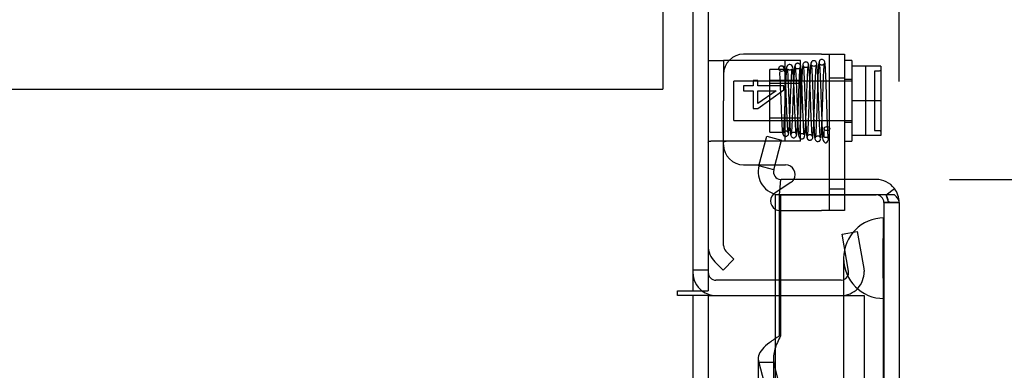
# Model space of a CAD drawing. Header units: inches. Extents: x 1 to 299, y -2 to 199.
# Tile 31 of 68: x 31.92 to 38.04, y 130.3 to 132.47. Entities that reach past the tile are written whole.
import ezdxf
from ezdxf.enums import TextEntityAlignment as Align
from ezdxf.lldxf.tags import DXFTag

# ---------------------------------------------------------------- set-up
doc = ezdxf.new("R2010")
doc.units = ezdxf.units.IN
doc.header["$MEASUREMENT"] = 0
for name, color, linetype in [('COM42667', 7, 'Continuous'), ('COM42780', 7, 'Continuous'), ('COM50677-1', 7, 'Continuous'), ('COM53933-2', 7, 'Continuous'), ('COM53955-2', 7, 'Continuous'), ('COM70220', 7, 'Continuous'), ('COM71178-1', 7, 'Continuous'), ('Default', 7, 'Continuous'), ('SCC19011', 7, 'Continuous'), ('SPR20265', 7, 'Continuous'), ('WAF25035', 7, 'Continuous')]:
    doc.layers.add(name, color=color, linetype=linetype)
doc.styles.add('SEACAD_Times_New_Roman', font='times.ttf')
tags = doc.linetypes.add('HIDDEN2', pattern=[0.1875, 0.125, -0.0625]).pattern_tags.tags
tags[6:7] = [DXFTag(74, 4), DXFTag(75, 0), DXFTag(340, '0'), DXFTag(46, 0.0), DXFTag(50, 0.0), DXFTag(44, 0.0), DXFTag(45, 0.0)]
tags[4:5] = [DXFTag(74, 4), DXFTag(75, 0), DXFTag(340, '0'), DXFTag(46, 0.0), DXFTag(50, 0.0), DXFTag(44, 0.0), DXFTag(45, 0.0)]
doc.dimstyles.new('HAMMOND_(STH_-_300x200)', dxfattribs={"dimtxt": 1.5, "dimasz": 1.875, "dimexe": 0.75, "dimexo": 0.75, "dimgap": 0.375, "dimtad": 0, "dimtih": 1, "dimtoh": 1, "dimzin": 0, "dimdsep": 46, "dimtxsty": 'SEACAD_Times_New_Roman', "dimblk1": '_SE_FILLED', "dimblk2": '_SE_FILLED', "dimsah": 1, "dimcen": 0.75, "dimadec": 0, "dimazin": 0, "dimtfac": 0.8, "dimtofl": 0, "dimtmove": 0, "dimatfit": 3, "dimfxl": 1, "dimtolj": 1, "dimtzin": 0, "dimarcsym": 0})

# ---------------------------------------------------------------- blocks, each defined once
blk = doc.blocks.new('SE3')
at = {"layer": 'COM42667', "color": 7, "linetype": 'Continuous'}
for p, q in [((36.9, 132.2572), (36.4175, 132.2572)), ((36.9, 132.2572), (37.043, 132.2572)), ((37.043, 132.2572), (37.043, 131.4802)), ((36.4175, 131.571), (36.5139, 131.571)), ((36.6122, 131.571), (36.677, 131.571)), ((37.043, 131.3852), (37.043, 131.3851))]:
    blk.add_line(p, q, dxfattribs=at)
at = {"layer": 'COM42667', "color": 7, "linetype": 'HIDDEN2'}
for p, q in [((36.948, 132.2572), (36.948, 131.2872)), ((36.5057, 132.0939), (36.4774, 132.0939)), ((36.4774, 132.0939), (36.4774, 132.0603)), ((36.5057, 132.0603), (36.5057, 132.0939)), ((37.043, 132.1087), (36.948, 132.1087)), ((36.4175, 132.0603), (36.4175, 132.0297)), ((36.4774, 132.0603), (36.4175, 132.0603)), ((36.4175, 132.0297), (36.4774, 132.0297)), ((36.4774, 132.0297), (36.4774, 131.9204)), ((36.6675, 132.0603), (36.5057, 132.0603)), ((36.5057, 131.9204), (36.6675, 132.0355)), ((36.6183, 132.0297), (36.5057, 131.9507)), ((36.5057, 131.9507), (36.5057, 132.0297)), ((36.5057, 132.0297), (36.6183, 132.0297)), ((36.6675, 132.0355), (36.6675, 132.0603)), ((36.4774, 131.9204), (36.5057, 131.9204)), ((36.5139, 131.571), (36.6122, 131.571)), ((36.7096, 131.4606), (36.612, 131.3976)), ((37.043, 131.4802), (37.043, 131.3852)), ((36.948, 131.4212), (37.043, 131.4212)), ((37.043, 131.3851), (37.043, 131.2872)), ((36.6445, 131.2872), (36.9, 131.2872)), ((37.043, 131.2872), (36.9, 131.2872))]:
    blk.add_line(p, q, dxfattribs=at)
at = {"layer": 'COM42667', "color": 7, "linetype": 'Continuous'}
for centre, radius, start, end in [((36.4175, 132.1322), 0.125, 90, 180), ((36.4175, 131.696), 0.125, 180, 270), ((36.677, 131.511), 0.06, 329.09677, 90), ((36.6445, 131.3472), 0.06, 122.84551, 237.76905)]:
    blk.add_arc(centre, radius, start, end, dxfattribs=at)
at = {"layer": 'COM42667', "color": 7, "linetype": 'HIDDEN2'}
for centre, start, end in [((36.677, 131.511), 302.84551, 329.09677), ((36.6445, 131.3472), 237.76905, 270)]:
    blk.add_arc(centre, 0.06, start, end, dxfattribs=at)
at = {"layer": 'COM42780', "color": 7, "linetype": 'Continuous'}
for p, q in [((36.1975, 132.2182), (36.2925, 132.2182)), ((36.3268, 132.2182), (36.2925, 132.2182)), ((36.2925, 132.2182), (36.2925, 131.9682)), ((36.2925, 131.0699), (36.2925, 131.9682)), ((36.357, 130.9856), (36.3066, 131.036)), ((36.2898, 130.9184), (36.2394, 130.9688)), ((36.2898, 130.9184), (36.357, 130.9856))]:
    blk.add_line(p, q, dxfattribs=at)
at = {"layer": 'COM42780', "color": 7, "linetype": 'HIDDEN2'}
for p, q in [((36.3397, 132.2182), (36.3268, 132.2182)), ((36.629, 132.2182), (36.3397, 132.2182)), ((36.7695, 132.2182), (36.629, 132.2182)), ((36.6745, 131.7182), (36.6745, 132.2182)), ((36.7695, 131.7182), (36.7695, 132.2182)), ((36.5795, 131.7732), (36.5795, 132.1632)), ((36.6745, 132.1632), (36.5795, 132.1632)), ((36.7695, 132.0932), (36.5795, 132.0932)), ((36.7695, 132.0747), (36.5795, 132.0747)), ((36.5795, 131.8617), (36.7695, 131.8617)), ((36.7695, 131.8432), (36.5795, 131.8432)), ((36.5795, 131.7732), (36.6745, 131.7732)), ((36.6832, 131.7182), (36.213, 131.7182)), ((36.6832, 131.7182), (36.629, 131.7179)), ((36.7695, 131.7182), (36.6832, 131.7182)), ((36.2915, 131.3534), (36.2925, 131.3534)), ((36.2915, 131.1916), (36.2915, 131.3534)), ((36.2915, 131.3042), (36.2925, 131.3042)), ((36.2915, 131.1916), (36.2925, 131.1916)), ((36.2915, 131.1633), (36.2915, 131.1916)), ((36.2915, 131.1633), (36.2925, 131.1633)), ((36.2915, 131.1034), (36.2915, 131.1633)), ((36.2915, 131.1034), (36.2925, 131.1034))]:
    blk.add_line(p, q, dxfattribs=at)
at = {"layer": 'COM42780', "color": 7, "linetype": 'Continuous'}
for radius in [0.143, 0.048]:
    blk.add_arc((36.3405, 131.0699), radius, 180, 225, dxfattribs=at)
at = {"layer": 'COM42780', "color": 7, "linetype": 'HIDDEN2'}
blk.add_ellipse((37.2978, 131.4682), major_axis=(-14.3225, 0), ratio=0.017455, start_param=-1.524085, end_param=-1.503851, dxfattribs=at)
for points, knots in [([(36.1975, 131.7096), (36.1975, 131.7126), (36.1988, 131.7147), (36.2039, 131.7175), (36.2079, 131.7182), (36.213, 131.7182)], [0, 0, 0, 0, 0.5, 0.5, 1, 1, 1, 1]), ([(36.3397, 131.7176), (36.3334, 131.7176), (36.3272, 131.7175), (36.3157, 131.7171), (36.3104, 131.7168), (36.3018, 131.7156), (36.2983, 131.7148), (36.2937, 131.7127), (36.2925, 131.7113), (36.2925, 131.7096)], [0, 0, 0, 0, 0.25, 0.25, 0.5, 0.5, 0.75, 0.75, 1, 1, 1, 1])]:
    blk.add_open_spline(points, degree=3, knots=knots, dxfattribs=at)
at = {"layer": 'COM50677-1', "color": 7, "linetype": 'HIDDEN2'}
for p in [(35.9155, 133.8552), (12.4155, 132.0402)]:
    blk.add_line(p, (35.9155, 132.0402), dxfattribs=at)
at = {"layer": 'COM53933-2', "color": 7, "linetype": 'Continuous'}
for p, q in [((36.1975, 133.9922), (36.1975, 130.7902)), ((36.6125, 130.8552), (36.2455, 130.8552)), ((36.1025, 130.7902), (36.1975, 130.7902))]:
    blk.add_line(p, q, dxfattribs=at)
at = {"layer": 'COM53933-2', "color": 7, "linetype": 'HIDDEN2'}
for p, q in [((37.0288, 131.14), (37.1224, 131.1565)), ((37.1224, 131.1565), (37.1627, 130.928)), ((37.0691, 130.9115), (37.0288, 131.14)), ((36.1975, 130.9182), (36.1025, 130.9182)), ((37.0688, 130.8932), (37.0691, 130.9115)), ((37.1627, 130.928), (37.1647, 130.9101)), ((37.0219, 130.8552), (36.6125, 130.8552))]:
    blk.add_line(p, q, dxfattribs=at)
for centre, radius, start, end in [((37.0219, 130.9032), 0.143, 270, 2.78684), ((36.2455, 130.9032), 0.143, 180, 232.20512), ((37.0219, 130.9032), 0.048, 270, 348.03332)]:
    blk.add_arc(centre, radius, start, end, dxfattribs=at)
at = {"layer": 'COM53933-2', "color": 7, "linetype": 'Continuous'}
for radius, start in [(0.048, 180), (0.143, 232.20512)]:
    blk.add_arc((36.2455, 130.9032), radius, start, 270, dxfattribs=at)
at = {"layer": 'COM53955-2', "color": 7, "linetype": 'Continuous'}
for p, q in [((36.5123, 131.5652), (36.5613, 131.748)), ((36.5613, 131.748), (36.6531, 131.7234)), ((36.6041, 131.5406), (36.6531, 131.7234)), ((36.6041, 131.5406), (36.5123, 131.5652)), ((36.6463, 131.4803), (36.6381, 131.3857)), ((37.2395, 131.4802), (36.6504, 131.4802)), ((37.3021, 131.3853), (37.3529, 131.4243)), ((36.6125, 131.3851), (36.6125, 130.2142)), ((37.2395, 131.3851), (36.6125, 131.3851)), ((36.6504, 131.3852), (37.2395, 131.3852)), ((37.3021, 131.3853), (37.2395, 131.3853)), ((37.2395, 131.3852), (37.2395, 131.3853)), ((37.3529, 131.3851), (37.2395, 131.3851)), ((37.3825, 131.3374), (37.3825, 131.3376)), ((37.3825, 131.3374), (37.3825, 131.3374)), ((37.3825, 131.3374), (37.3825, 131.3372)), ((37.3825, 131.3372), (37.3825, 69.0912))]:
    blk.add_line(p, q, dxfattribs=at)
at = {"layer": 'COM53955-2', "color": 7, "linetype": 'HIDDEN2'}
for p, q in [((36.6384, 131.3851), (36.6384, 130.5101)), ((36.6464, 131.3851), (36.6464, 130.5101)), ((37.2395, 131.385), (37.2395, 131.3851)), ((37.2875, 131.3374), (37.3825, 131.3374)), ((37.2875, 131.3372), (37.2875, 69.0912)), ((37.3825, 131.3372), (37.2875, 131.3372)), ((36.6464, 130.5101), (36.6384, 130.5101)), ((36.5074, 130.369), (36.5074, 104.7772)), ((36.6024, 130.369), (36.6024, 104.7772)), ((36.5123, 130.3441), (36.5612, 130.1551)), ((36.6041, 130.3441), (36.5123, 130.3441)), ((36.653, 130.1551), (36.6041, 130.3441))]:
    blk.add_line(p, q, dxfattribs=at)
at = {"layer": 'COM53955-2', "color": 7, "linetype": 'Continuous'}
for centre, radius, start, end in [((36.6504, 131.5282), 0.143, 165.00001, 265.03539), ((36.6504, 131.5282), 0.048, 165, 265.0354), ((36.6504, 131.5282), 0.048, 265.0354, 270), ((37.2395, 131.3372), 0.143, 37.56522, 90), ((37.2395, 131.3372), 0.143, 0.1558, 37.56522), ((36.6504, 131.5282), 0.143, 265.0354, 270), ((37.2395, 131.3372), 0.143, 0, 0.07617)]:
    blk.add_arc(centre, radius, start, end, dxfattribs=at)
at = {"layer": 'COM53955-2', "color": 7, "linetype": 'HIDDEN2'}
for centre, start, end in [((37.2395, 131.3372), 0.22691, 90), ((37.2395, 131.337), 0.22691, 90), ((37.2395, 131.3372), 0, 0.22691)]:
    blk.add_arc(centre, 0.048, start, end, dxfattribs=at)
for points, knots in [([(37.3825, 131.3376), (37.3747, 131.3376), (37.3669, 131.3376), (37.3591, 131.3377), (37.351, 131.3377), (37.3429, 131.3378), (37.3348, 131.338), (37.3324, 131.3381), (37.33, 131.3381), (37.3276, 131.3383), (37.326, 131.3384), (37.3243, 131.3385), (37.3226, 131.3387), (37.3213, 131.3389), (37.3199, 131.3392), (37.3187, 131.3396), (37.318, 131.3399), (37.3173, 131.3402), (37.3168, 131.3407), (37.3162, 131.3411), (37.3158, 131.3416), (37.3155, 131.3421), (37.3142, 131.344), (37.3138, 131.3461), (37.3134, 131.3482), (37.3125, 131.3522), (37.3118, 131.3563), (37.3108, 131.3603), (37.3098, 131.3645), (37.3086, 131.3687), (37.3071, 131.3729), (37.3057, 131.3771), (37.304, 131.3812), (37.3021, 131.3853)], [0, 0, 0, 0, 0.177165, 0.177165, 0.177165, 0.361608, 0.361608, 0.361608, 0.415508, 0.415508, 0.415508, 0.453914, 0.453914, 0.453914, 0.48497, 0.48497, 0.48497, 0.503403, 0.503403, 0.503403, 0.521794, 0.521794, 0.521794, 0.589718, 0.589718, 0.589718, 0.722354, 0.722354, 0.722354, 0.860771, 0.860771, 0.860771, 1, 1, 1, 1]), ([(37.3021, 131.3851), (37.3055, 131.3778), (37.3081, 131.3704), (37.3111, 131.3592), (37.3119, 131.3554), (37.313, 131.3497), (37.3134, 131.3478), (37.3141, 131.345), (37.3144, 131.3441), (37.3152, 131.3423), (37.3157, 131.3413), (37.3176, 131.3398), (37.3188, 131.3393), (37.3215, 131.3387), (37.3229, 131.3385), (37.327, 131.3381), (37.3297, 131.338), (37.3381, 131.3377), (37.3436, 131.3376), (37.3603, 131.3374), (37.3714, 131.3374), (37.3825, 131.3374)], [0, 0, 0, 0, 0.25, 0.25, 0.375, 0.375, 0.4375, 0.4375, 0.46875, 0.46875, 0.5, 0.5, 0.53125, 0.53125, 0.5625, 0.5625, 0.625, 0.625, 0.75, 0.75, 1, 1, 1, 1]), ([(36.6384, 130.5101), (36.6177, 130.4963), (36.5973, 130.4824), (36.5612, 130.4548), (36.5454, 130.4409), (36.5215, 130.4132), (36.5133, 130.3994), (36.506, 130.3717), (36.5069, 130.3579), (36.5123, 130.3441)], [0, 0, 0, 0, 0.25, 0.25, 0.5, 0.5, 0.75, 0.75, 1, 1, 1, 1]), ([(36.6464, 130.5101), (36.6394, 130.4963), (36.6326, 130.4824), (36.6205, 130.4548), (36.6152, 130.4409), (36.6071, 130.4132), (36.6044, 130.3994), (36.602, 130.3717), (36.6023, 130.3579), (36.6041, 130.3441)], [0, 0, 0, 0, 0.25, 0.25, 0.5, 0.5, 0.75, 0.75, 1, 1, 1, 1])]:
    blk.add_open_spline(points, degree=3, knots=knots, dxfattribs=at)
at = {"layer": 'COM53955-2', "color": 7, "linetype": 'Continuous'}
blk.add_open_spline([(37.3825, 131.3374), (37.3825, 131.3453), (37.3799, 131.3533), (37.3723, 131.3652), (37.3692, 131.3692), (37.3619, 131.3771), (37.3576, 131.3811), (37.3529, 131.3851)], degree=3, knots=[0, 0, 0, 0, 0.5, 0.5, 0.75, 0.75, 1, 1, 1, 1], dxfattribs=at)
at = {"layer": 'COM70220', "color": 7, "linetype": 'HIDDEN2'}
for p, q in [((37.2835, 130.9917), (37.2855, 131.2407)), ((37.2855, 131.2407), (37.2855, 130.7417)), ((37.2855, 131.2407), (37.2865, 131.2407)), ((37.2865, 131.2407), (37.2865, 130.7417)), ((37.0375, 130.9917), (37.0375, 130.7417)), ((37.2835, 130.9917), (37.2835, 130.7417)), ((37.2855, 130.7427), (37.2835, 130.9917)), ((37.0375, 130.7417), (37.0375, 69.6867)), ((37.2835, 130.7417), (37.2835, 69.6867)), ((37.2865, 130.7427), (37.2855, 130.7427)), ((37.2855, 130.7417), (37.2855, 69.6867)), ((37.2865, 130.7417), (37.2865, 69.6867))]:
    blk.add_line(p, q, dxfattribs=at)
blk.add_arc((37.2875, 130.9917), 0.25, 90, 270, dxfattribs=at)
at = {"layer": 'COM71178-1', "color": 7, "linetype": 'Continuous'}
for p, q in [((36.1025, 134.0402), (36.1025, 130.7902)), ((36.0075, 130.7902), (36.1025, 130.7902)), ((36.0075, 130.7602), (36.0075, 130.7902)), ((36.0375, 130.7602), (36.0075, 130.7602)), ((36.1975, 130.7602), (36.0375, 130.7602)), ((36.1975, 130.7602), (36.2625, 130.7602)), ((36.1975, 130.7602), (36.1975, 69.4502)), ((36.2625, 130.7602), (36.6125, 130.7602))]:
    blk.add_line(p, q, dxfattribs=at)
at = {"layer": 'COM71178-1', "color": 7, "linetype": 'HIDDEN2'}
for p, q in [((36.1025, 130.7602), (36.1025, 69.4502)), ((36.6125, 130.7602), (37.1645, 130.7602)), ((37.1645, 130.7602), (37.1645, 69.4502))]:
    blk.add_line(p, q, dxfattribs=at)
at = {"layer": 'SCC19011', "color": 7, "linetype": 'Continuous'}
for p, q in [((37.269, 132.1832), (37.088, 132.1832)), ((37.269, 132.1832), (37.269, 131.9682)), ((37.269, 131.9682), (37.088, 131.9682)), ((37.269, 131.9682), (37.269, 131.7532)), ((37.269, 131.7532), (37.088, 131.7532))]:
    blk.add_line(p, q, dxfattribs=at)
at = {"layer": 'SCC19011', "color": 7, "linetype": 'HIDDEN2'}
for p, q in [((37.174, 132.1832), (37.174, 131.7532)), ((37.229, 132.1526), (37.229, 131.7838)), ((37.259, 132.1526), (37.229, 132.1526)), ((36.356, 131.8462), (36.356, 132.0902)), ((37.088, 132.0902), (36.356, 132.0902)), ((36.356, 131.8462), (37.088, 131.8462)), ((37.229, 131.7838), (37.259, 131.7838))]:
    blk.add_line(p, q, dxfattribs=at)
for points in [[(37.269, 132.1627), (37.269, 132.1601), (37.268, 132.1574), (37.2643, 132.1537), (37.2617, 132.1526), (37.259, 132.1526)], [(37.259, 131.7838), (37.2617, 131.7838), (37.2643, 131.7827), (37.268, 131.7789), (37.269, 131.7763), (37.269, 131.7736)]]:
    blk.add_open_spline(points, degree=3, knots=[0, 0, 0, 0, 0.5, 0.5, 1, 1, 1, 1], dxfattribs=at)
at = {"layer": 'SPR20265', "color": 7, "linetype": 'HIDDEN2'}
blk.add_circle((36.653, 132.1682), 0.0175, dxfattribs=at)
blk.add_ellipse((36.9343, 131.7956), major_axis=(0.0175, 0), ratio=0.707107, dxfattribs=at)
for points, knots in [([(36.7452, 131.7583), (36.7443, 131.761), (36.7429, 131.7663), (36.7406, 131.7955), (36.7384, 131.8344), (36.7365, 131.8796), (36.7346, 131.9262), (36.7325, 131.9833), (36.73, 132.0457), (36.7279, 132.103), (36.7234, 132.1523), (36.7281, 132.1784), (36.7062, 132.1945), (36.694, 132.1923), (36.6787, 132.1742), (36.6829, 132.1586), (36.6793, 132.1162), (36.6776, 132.0794), (36.6755, 132.0312), (36.6732, 131.9729), (36.6707, 131.9084), (36.668, 131.8446), (36.6656, 131.8016), (36.6635, 131.7773), (36.6625, 131.7716), (36.6619, 131.7684)], [0, 0, 0, 0, 0.049803, 0.096672, 0.140566, 0.181512, 0.219497, 0.254508, 0.315381, 0.365574, 0.40971, 0.484755, 0.504842, 0.519215, 0.536914, 0.617342, 0.648887, 0.685184, 0.726155, 0.771769, 0.821986, 0.876726, 0.935989, 0.967433, 1, 1, 1, 1]), ([(36.7722, 132.1793), (36.7718, 132.1827), (36.771, 132.1881), (36.7659, 132.1959), (36.759, 132.2001), (36.7531, 132.201), (36.7485, 132.2003), (36.7453, 132.1991), (36.7423, 132.1973), (36.7398, 132.1949), (36.7379, 132.1922), (36.7366, 132.1893), (36.7359, 132.1863), (36.7359, 132.1846), (36.7358, 132.1836)], [0, 0, 0, 0, 0.179696, 0.347726, 0.496425, 0.619744, 0.675627, 0.729219, 0.780424, 0.829098, 0.875163, 0.918716, 0.960114, 1, 1, 1, 1]), ([(36.7367, 132.1806), (36.7375, 132.1758), (36.739, 132.1669), (36.7414, 132.1308), (36.7435, 132.0863), (36.7455, 132.0364), (36.7474, 131.9862), (36.7496, 131.9263), (36.752, 131.8629), (36.7545, 131.8075), (36.7567, 131.7708), (36.7589, 131.7526), (36.7612, 131.7428), (36.7663, 131.735), (36.7739, 131.7315), (36.7802, 131.7309), (36.7869, 131.7329), (36.7924, 131.7378), (36.7954, 131.7437), (36.7981, 131.7569), (36.8001, 131.7845), (36.8024, 131.8247), (36.8043, 131.8685), (36.8064, 131.9235), (36.8087, 131.9877), (36.8112, 132.0563), (36.8139, 132.121), (36.8169, 132.173), (36.8188, 132.1839), (36.8199, 132.1895)], [0, 0, 0, 0, 0.049068, 0.095315, 0.138712, 0.179209, 0.216805, 0.251463, 0.311593, 0.361349, 0.405274, 0.443911, 0.460965, 0.476355, 0.483666, 0.490023, 0.499156, 0.505578, 0.516093, 0.551582, 0.606034, 0.63996, 0.678268, 0.720962, 0.768003, 0.81943, 0.875228, 0.935415, 1, 1, 1, 1]), ([(36.785, 132.1923), (36.7841, 132.1885), (36.7827, 132.1812), (36.7804, 132.1489), (36.7783, 132.1073), (36.7764, 132.0595), (36.7746, 132.0107), (36.7724, 131.9508), (36.77, 131.8855), (36.7676, 131.8255), (36.7654, 131.7864), (36.7642, 131.7683), (36.7634, 131.76), (36.7651, 131.7623), (36.7753, 131.7672), (36.7844, 131.7656), (36.7907, 131.7611), (36.7928, 131.7583), (36.7923, 131.7641), (36.7905, 131.7869), (36.7887, 131.8218), (36.787, 131.8613), (36.785, 131.9126), (36.7828, 131.9743), (36.7803, 132.0418), (36.7776, 132.1076), (36.7752, 132.1511), (36.7731, 132.1751), (36.7722, 132.1803), (36.7716, 132.1831)], [0, 0, 0, 0, 0.049831, 0.096705, 0.140608, 0.181586, 0.219657, 0.254821, 0.316269, 0.367054, 0.411618, 0.450688, 0.468179, 0.484895, 0.501628, 0.513746, 0.520752, 0.530349, 0.562469, 0.612765, 0.644956, 0.681812, 0.723299, 0.769411, 0.820148, 0.875443, 0.935318, 0.96709, 1, 1, 1, 1]), ([(36.8206, 132.1916), (36.8206, 132.193), (36.8203, 132.1956), (36.8188, 132.1996), (36.8165, 132.2031), (36.8134, 132.2059), (36.8099, 132.2078), (36.8051, 132.2092), (36.7993, 132.209), (36.7928, 132.2062), (36.7879, 132.2012), (36.785, 132.1949), (36.7846, 132.1912), (36.7844, 132.189)], [0, 0, 0, 0, 0.058448, 0.119991, 0.183216, 0.246619, 0.308903, 0.369213, 0.48528, 0.60971, 0.739485, 0.870031, 1, 1, 1, 1]), ([(36.7851, 132.1884), (36.7861, 132.1883), (36.7879, 132.1867), (36.7908, 132.1489), (36.7933, 132.0949), (36.7954, 132.0413), (36.797, 131.9963), (36.7987, 131.9489), (36.8004, 131.9011), (36.8022, 131.8551), (36.804, 131.8138), (36.8058, 131.779), (36.8077, 131.7533), (36.8094, 131.7401), (36.8104, 131.7389), (36.8109, 131.739)], [0, 0, 0, 0, 0.1045888, 0.214741, 0.3305392, 0.3908593, 0.452622, 0.5158488, 0.5805535, 0.6467098, 0.7143518, 0.7835125, 0.8541482, 0.9262995, 0.9764299, 0.9764299, 0.9764299, 0.9764299]), ([(36.8194, 132.189), (36.8192, 132.1866), (36.8187, 132.1827), (36.8134, 132.1765), (36.8065, 132.1738), (36.7998, 132.1739), (36.7936, 132.1764), (36.7889, 132.1808), (36.7861, 132.1862), (36.7858, 132.1897), (36.7856, 132.1916)], [0, 0, 0, 0, 0.179106, 0.344045, 0.488033, 0.609539, 0.723855, 0.829732, 0.92237, 1, 1, 1, 1]), ([(36.8946, 131.7358), (36.8937, 131.7407), (36.8923, 131.7497), (36.89, 131.7865), (36.8879, 131.8329), (36.8859, 131.8852), (36.8841, 131.938), (36.8819, 132.0018), (36.8795, 132.0699), (36.8769, 132.1306), (36.8749, 132.1711), (36.8719, 132.1941), (36.871, 132.2092), (36.8552, 132.218), (36.846, 132.2161), (36.8395, 132.2111), (36.836, 132.2049), (36.8333, 132.1924), (36.8313, 132.166), (36.8291, 132.1257), (36.8271, 132.0814), (36.825, 132.0249), (36.8227, 131.9581), (36.8202, 131.8861), (36.8174, 131.8172), (36.815, 131.7731), (36.8129, 131.7498), (36.812, 131.7456), (36.8114, 131.7432)], [0, 0, 0, 0, 0.049774, 0.09661, 0.140468, 0.181377, 0.219333, 0.254322, 0.31518, 0.365386, 0.409597, 0.448567, 0.481684, 0.496311, 0.506785, 0.51342, 0.523322, 0.557321, 0.61017, 0.643492, 0.681301, 0.723527, 0.77014, 0.821117, 0.876373, 0.935926, 0.96743, 1, 1, 1, 1]), ([(36.8454, 131.7445), (36.8447, 131.7447), (36.8431, 131.7479), (36.8404, 131.7825), (36.8379, 131.8358), (36.8358, 131.8895), (36.8342, 131.9345), (36.8326, 131.9819), (36.8309, 132.0297), (36.8291, 132.0755), (36.8273, 132.1171), (36.8255, 132.1522), (36.8236, 132.1778), (36.8219, 132.192), (36.8208, 132.1934), (36.8203, 132.1935)], [0.0275669, 0.0275669, 0.0275669, 0.0275669, 0.106334, 0.2178377, 0.3346027, 0.3952184, 0.4571613, 0.5204291, 0.5849937, 0.6508676, 0.7180836, 0.7865902, 0.8564027, 0.9275566, 0.9814581, 0.9814581, 0.9814581, 0.9814581]), ([(36.8463, 131.7406), (36.8471, 131.7448), (36.8486, 131.7528), (36.8509, 131.788), (36.853, 131.8323), (36.855, 131.8828), (36.8569, 131.9343), (36.859, 131.9968), (36.8614, 132.0644), (36.8639, 132.1253), (36.8661, 132.1646), (36.8671, 132.1818), (36.8679, 132.1885), (36.8645, 132.1842), (36.8538, 132.1807), (36.8449, 132.1835), (36.8398, 132.1878), (36.8384, 132.1897), (36.839, 132.1819), (36.8409, 132.1553), (36.8427, 132.1163), (36.8444, 132.0726), (36.8464, 132.0169), (36.8486, 131.951), (36.8511, 131.8796), (36.8537, 131.811), (36.8567, 131.7542), (36.8586, 131.7406), (36.8597, 131.7333)], [0, 0, 0, 0, 0.049121, 0.095404, 0.138843, 0.179413, 0.217132, 0.251985, 0.312777, 0.363124, 0.407421, 0.446147, 0.463416, 0.479746, 0.495257, 0.505248, 0.511572, 0.521629, 0.555387, 0.607756, 0.640773, 0.678319, 0.720435, 0.767108, 0.818395, 0.87429, 0.934824, 1, 1, 1, 1]), ([(36.8833, 132.1982), (36.8823, 132.1901), (36.8802, 132.16), (36.8777, 132.1009), (36.8756, 132.0428), (36.8739, 131.9949), (36.8723, 131.9451), (36.8706, 131.8955), (36.8689, 131.8486), (36.8671, 131.8068), (36.8654, 131.7723), (36.8636, 131.7482), (36.8623, 131.7393), (36.8618, 131.7374)], [0.1084128, 0.1084128, 0.1084128, 0.1084128, 0.2215365, 0.3394021, 0.4003549, 0.4624794, 0.5257652, 0.5901738, 0.6557101, 0.722392, 0.7901569, 0.8590149, 0.9289831, 0.9289831, 0.9289831, 0.9289831]), ([(36.9216, 132.2053), (36.9212, 132.2085), (36.9203, 132.214), (36.9145, 132.2211), (36.9072, 132.2245), (36.9002, 132.2247), (36.8937, 132.2224), (36.8888, 132.218), (36.8859, 132.2125), (36.8856, 132.2089), (36.8854, 132.2071)], [0, 0, 0, 0, 0.167201, 0.329893, 0.476988, 0.603506, 0.721843, 0.829916, 0.923204, 1, 1, 1, 1]), ([(36.8861, 132.2053), (36.8872, 132.2003), (36.8891, 132.1905), (36.8919, 132.1377), (36.8945, 132.0725), (36.8969, 132.0027), (36.899, 131.9375), (36.9015, 131.8667), (36.9036, 131.7995), (36.908, 131.7475), (36.9064, 131.7289), (36.9169, 131.7116), (36.9255, 131.7074), (36.9339, 131.7076), (36.9431, 131.722), (36.9493, 131.7553), (36.9509, 131.7797), (36.9518, 131.7953)], [0, 0, 0, 0, 0.097208, 0.187297, 0.27007, 0.34551, 0.413492, 0.473951, 0.574504, 0.65979, 0.730517, 0.758347, 0.776594, 0.80387, 0.885366, 0.938929, 1, 1, 1, 1]), ([(36.9204, 132.2071), (36.9203, 132.2056), (36.9202, 132.2031), (36.9188, 132.1992), (36.9165, 132.1957), (36.9135, 132.1929), (36.9101, 132.1909), (36.9056, 132.1895), (36.9, 132.1894), (36.8938, 132.1918), (36.8892, 132.196), (36.8867, 132.2012), (36.8866, 132.2038), (36.8866, 132.2053)], [0, 0, 0, 0, 0.063603, 0.12996, 0.197413, 0.264238, 0.328963, 0.390606, 0.506022, 0.626998, 0.751605, 0.876153, 1, 1, 1, 1]), ([(36.8973, 131.7376), (36.8983, 131.7441), (36.9004, 131.7704), (36.903, 131.8266), (36.9051, 131.8826), (36.9068, 131.9298), (36.9084, 131.9796), (36.9101, 132.0299), (36.9118, 132.0785), (36.9136, 132.1224), (36.9154, 132.1595), (36.9172, 132.1873), (36.9184, 132.1984), (36.919, 132.2014)], [0.1068153, 0.1068153, 0.1068153, 0.1068153, 0.2186525, 0.3355665, 0.3962054, 0.4581268, 0.5213455, 0.5858589, 0.6516398, 0.7187168, 0.7871082, 0.8567634, 0.9277207, 0.9277207, 0.9277207, 0.9277207]), ([(36.9168, 131.796), (36.9162, 131.7836), (36.9153, 131.7649), (36.9149, 131.7452), (36.9169, 131.7403), (36.9222, 131.7421), (36.9296, 131.7431), (36.9355, 131.7414), (36.9395, 131.7384), (36.9417, 131.7362), (36.9434, 131.7347), (36.9417, 131.7471), (36.9401, 131.7764), (36.9383, 131.8165), (36.9362, 131.8736), (36.9337, 131.9472), (36.9309, 132.032), (36.9284, 132.1016), (36.9263, 132.1492), (36.9246, 132.1793), (36.9228, 132.2014), (36.9216, 132.2058), (36.921, 132.2082)], [0, 0, 0, 0, 0.05922, 0.107349, 0.171459, 0.188725, 0.197836, 0.210199, 0.214858, 0.221337, 0.242039, 0.316854, 0.370085, 0.432505, 0.504147, 0.58492, 0.674846, 0.773803, 0.826946, 0.88238, 0.940063, 1, 1, 1, 1]), ([(36.6444, 132.1483), (36.6427, 132.1469), (36.6397, 132.1414), (36.6415, 132.1207), (36.6433, 132.0809), (36.6459, 132.0225), (36.6484, 131.9596), (36.6506, 131.9032), (36.6526, 131.8575), (36.6548, 131.815), (36.6571, 131.7806), (36.6594, 131.7621), (36.6607, 131.7608), (36.6613, 131.7611)], [0.0809977, 0.0809977, 0.0809977, 0.0809977, 0.1311889, 0.2024612, 0.2819278, 0.3765527, 0.4921933, 0.5600215, 0.6344076, 0.7154739, 0.8033669, 0.8981337, 0.9583746, 0.9583746, 0.9583746, 0.9583746]), ([(36.695, 131.7693), (36.6946, 131.7689), (36.6935, 131.77), (36.6916, 131.787), (36.6894, 131.821), (36.6873, 131.8637), (36.6853, 131.9098), (36.6831, 131.9666), (36.6806, 132.0293), (36.6781, 132.0869), (36.6757, 132.1281), (36.6733, 132.1567), (36.6637, 132.1816), (36.6559, 132.1841), (36.6505, 132.1855)], [0.0490683, 0.0490683, 0.0490683, 0.0490683, 0.0990796, 0.1918961, 0.2784432, 0.3585509, 0.432178, 0.4992835, 0.6130609, 0.7062239, 0.7838725, 0.8582405, 0.9191557, 1, 1, 1, 1]), ([(36.6969, 131.766), (36.6977, 131.7714), (36.6992, 131.7812), (36.7015, 131.8165), (36.7036, 131.8591), (36.7056, 131.9061), (36.7075, 131.9532), (36.7096, 132.0094), (36.712, 132.0687), (36.7145, 132.1204), (36.7167, 132.1516), (36.7173, 132.163), (36.7174, 132.1652), (36.7151, 132.1628), (36.7119, 132.1605), (36.707, 132.1585), (36.7008, 132.1582), (36.6957, 132.1598), (36.6921, 132.1623), (36.69, 132.1644), (36.688, 132.1668), (36.6894, 132.1589), (36.6911, 132.1325), (36.693, 132.0943), (36.6948, 132.0523), (36.6969, 131.9999), (36.6991, 131.9392), (36.7016, 131.875), (36.7043, 131.8152), (36.7073, 131.7683), (36.7092, 131.7594), (36.7103, 131.755)], [0, 0, 0, 0, 0.048984, 0.095137, 0.138456, 0.178909, 0.216515, 0.251261, 0.311845, 0.361996, 0.406026, 0.44434, 0.460911, 0.467998, 0.474468, 0.480525, 0.485886, 0.49386, 0.496611, 0.500042, 0.510275, 0.545976, 0.601603, 0.636009, 0.674757, 0.717892, 0.765409, 0.81736, 0.873758, 0.934631, 1, 1, 1, 1]), ([(36.734, 132.1809), (36.733, 132.1753), (36.7309, 132.1515), (36.7283, 132.1014), (36.7262, 132.0505), (36.7245, 132.008), (36.7229, 131.9631), (36.7212, 131.9177), (36.7194, 131.8741), (36.7177, 131.8344), (36.7159, 131.8007), (36.7141, 131.7758), (36.7129, 131.7654), (36.7123, 131.7626)], [0.1088544, 0.1088544, 0.1088544, 0.1088544, 0.2222673, 0.34026, 0.4012266, 0.4633374, 0.5265751, 0.5909137, 0.6563614, 0.7229343, 0.7905764, 0.8592997, 0.9291279, 0.9291279, 0.9291279, 0.9291279]), ([(36.7708, 132.1836), (36.7708, 132.1827), (36.7707, 132.1812), (36.7701, 132.1785), (36.769, 132.1758), (36.7674, 132.1732), (36.7653, 132.1707), (36.7618, 132.1679), (36.7564, 132.1658), (36.7497, 132.1656), (36.7428, 132.1681), (36.7377, 132.1739), (36.7373, 132.1772), (36.7372, 132.1793)], [0, 0, 0, 0, 0.038509, 0.078114, 0.119898, 0.164481, 0.21204, 0.262415, 0.369764, 0.488173, 0.633368, 0.805352, 1, 1, 1, 1]), ([(36.7451, 131.7544), (36.7461, 131.7559), (36.748, 131.76), (36.751, 131.8001), (36.7536, 131.854), (36.7557, 131.9062), (36.7573, 131.9494), (36.759, 131.9942), (36.7607, 132.0388), (36.7624, 132.081), (36.7641, 132.1183), (36.7659, 132.1489), (36.7677, 132.1706), (36.7689, 132.178), (36.7694, 132.1794)], [0, 0, 0, 0, 0.1068867, 0.2188493, 0.3358957, 0.3966045, 0.4585844, 0.5218472, 0.5863917, 0.6521763, 0.719229, 0.7875614, 0.857116, 0.9279243, 0.9279243, 0.9279243, 0.9279243]), ([(36.661, 131.7647), (36.661, 131.7638), (36.661, 131.7622), (36.6616, 131.7595), (36.6626, 131.7568), (36.6642, 131.7541), (36.6664, 131.7517), (36.6691, 131.7497), (36.6722, 131.7483), (36.6768, 131.7472), (36.6829, 131.7479), (36.6902, 131.7519), (36.6961, 131.7602), (36.697, 131.7663), (36.6975, 131.7702)], [0, 0, 0, 0, 0.03766, 0.074985, 0.113343, 0.153894, 0.197472, 0.244568, 0.295414, 0.35009, 0.473116, 0.626338, 0.805115, 1, 1, 1, 1]), ([(36.6625, 131.7702), (36.6624, 131.771), (36.6624, 131.7724), (36.6645, 131.7765), (36.669, 131.7804), (36.6751, 131.7825), (36.6809, 131.7824), (36.6855, 131.7808), (36.6889, 131.7788), (36.6919, 131.776), (36.6942, 131.7725), (36.6957, 131.7685), (36.6959, 131.7661), (36.696, 131.7646)], [0, 0, 0, 0, 0.162855, 0.308329, 0.439048, 0.555518, 0.659163, 0.712922, 0.769029, 0.82693, 0.885551, 0.943608, 1, 1, 1, 1]), ([(36.7109, 131.7567), (36.711, 131.7581), (36.7112, 131.7606), (36.7125, 131.7645), (36.7148, 131.7679), (36.7186, 131.7715), (36.7244, 131.774), (36.7312, 131.7741), (36.7374, 131.7717), (36.742, 131.7675), (36.7444, 131.7623), (36.7446, 131.7596), (36.7446, 131.758)], [0, 0, 0, 0, 0.067072, 0.136537, 0.206748, 0.275983, 0.405419, 0.522779, 0.643733, 0.765986, 0.885184, 1, 1, 1, 1]), ([(36.7096, 131.758), (36.71, 131.7548), (36.7109, 131.7494), (36.7168, 131.7423), (36.724, 131.739), (36.731, 131.7388), (36.7376, 131.7412), (36.7425, 131.7457), (36.7454, 131.7512), (36.7458, 131.7548), (36.7459, 131.7567)], [0, 0, 0, 0, 0.159811, 0.317961, 0.462729, 0.589122, 0.709493, 0.821101, 0.918775, 1, 1, 1, 1]), ([(36.8106, 131.7409), (36.8107, 131.7395), (36.8109, 131.737), (36.8124, 131.733), (36.8147, 131.7295), (36.8178, 131.7267), (36.8213, 131.7248), (36.8261, 131.7235), (36.832, 131.7237), (36.8385, 131.7265), (36.8434, 131.7316), (36.8462, 131.738), (36.8467, 131.7417), (36.8469, 131.7439)], [0, 0, 0, 0, 0.057064, 0.117028, 0.178564, 0.240253, 0.300887, 0.359706, 0.473677, 0.597633, 0.728878, 0.863282, 1, 1, 1, 1]), ([(36.8119, 131.744), (36.812, 131.7463), (36.8125, 131.7501), (36.8177, 131.7561), (36.8246, 131.7588), (36.8313, 131.7587), (36.8376, 131.7562), (36.8424, 131.7517), (36.8447, 131.7471), (36.8455, 131.7434), (36.8456, 131.7418), (36.8456, 131.7409)], [0, 0, 0, 0, 0.185334, 0.353361, 0.498143, 0.618697, 0.730532, 0.833218, 0.922973, 0.962918, 1, 1, 1, 1]), ([(36.8591, 131.7369), (36.8595, 131.7334), (36.8604, 131.7276), (36.8662, 131.7198), (36.8735, 131.7161), (36.8805, 131.7156), (36.8862, 131.7175), (36.8899, 131.7202), (36.8921, 131.7226), (36.8937, 131.7253), (36.8947, 131.728), (36.8953, 131.7307), (36.8953, 131.7322), (36.8954, 131.7331)], [0, 0, 0, 0, 0.188415, 0.363228, 0.51473, 0.638547, 0.747394, 0.797104, 0.843325, 0.886161, 0.926011, 0.96361, 1, 1, 1, 1]), ([(36.8604, 131.7331), (36.8604, 131.7346), (36.8606, 131.7371), (36.8621, 131.7411), (36.8644, 131.7445), (36.8674, 131.7474), (36.8708, 131.7494), (36.8754, 131.7509), (36.8812, 131.751), (36.8873, 131.7487), (36.8918, 131.7446), (36.8941, 131.74), (36.8942, 131.7381), (36.8941, 131.7369)], [0, 0, 0, 0, 0.057828, 0.117981, 0.179096, 0.239678, 0.298465, 0.35472, 0.462169, 0.58034, 0.709431, 0.848684, 1, 1, 1, 1])]:
    blk.add_open_spline(points, degree=3, knots=knots, dxfattribs=at)
for points in [[(36.8862, 132.2088), (36.886, 132.2087), (36.8859, 132.2086), (36.8858, 132.2084)], [(36.9205, 132.2046), (36.9206, 132.2046), (36.9207, 132.2047), (36.9209, 132.2046)], [(36.7369, 132.1852), (36.7366, 132.1855), (36.7363, 132.1857), (36.736, 132.1857)], [(36.7703, 132.1801), (36.7706, 132.1799), (36.7709, 132.1792), (36.7713, 132.1785)], [(36.8608, 131.7363), (36.8605, 131.7364), (36.8602, 131.7369), (36.8599, 131.7375)], [(36.8944, 131.7317), (36.8947, 131.7316), (36.895, 131.7315), (36.8952, 131.7316)]]:
    blk.add_open_spline(points, degree=3, dxfattribs=at)
at = {"layer": 'WAF25035', "color": 7, "linetype": 'Continuous'}
for p, q in [((37.088, 132.2182), (37.043, 132.2182)), ((37.088, 132.2182), (37.088, 131.7182)), ((37.043, 131.7182), (37.088, 131.7182))]:
    blk.add_line(p, q, dxfattribs=at)
at = {"layer": 'WAF25035', "color": 7, "linetype": 'HIDDEN2'}
for p, q in [((37.088, 132.1007), (37.043, 132.1007)), ((37.043, 131.8357), (37.088, 131.8357))]:
    blk.add_line(p, q, dxfattribs=at)
blk = doc.blocks.new('DMBLK2853')
at = {"layer": 'Default', "linetype": 'Continuous'}
for points in [[(14.0125, 144.7066), (12.1375, 144.3941), (14.0125, 144.0816)], [(35.5075, 144.7066), (35.5075, 144.0816), (37.3825, 144.3941)]]:
    blk.add_hatch(color=7, dxfattribs=at).paths.add_polyline_path(points)
at = {"layer": 'Default', "color": 7, "linetype": 'Continuous'}
for p, q in [((12.1375, 134.7902), (12.1375, 145.1441)), ((37.3825, 132.0872), (37.3825, 145.1441)), ((12.1375, 144.3941), (21.6758, 144.3941)), ((27.8443, 144.3941), (37.3825, 144.3941))]:
    blk.add_line(p, q, dxfattribs=at)
at = {"layer": 'Default', "color": 7, "linetype": 'Continuous', "style": 'SEACAD_Times_New_Roman'}
blk.add_text('25.25', height=1.5, dxfattribs=at).set_placement((22.2008, 145.1441), align=Align.TOP_LEFT)
blk = doc.blocks.new('_SE_FILLED')
at = {"color": 0}
blk.add_line((0, 0), (-1, 0), dxfattribs=at)
blk.add_solid([(0, 0), (-1, -0.1665), (-1, 0.1665), (0, 0)], dxfattribs=at)
blk = doc.blocks.new('DMBLK2859')
at = {"layer": 'Default', "linetype": 'Continuous'}
for points in [[(47.9719, 129.6052), (47.6594, 131.4802), (47.3469, 129.6052)], [(47.9719, 70.8232), (47.3469, 70.8232), (47.6594, 68.9482)]]:
    blk.add_hatch(color=7, dxfattribs=at).paths.add_polyline_path(points)
at = {"layer": 'Default', "color": 7, "linetype": 'Continuous'}
for p, q in [((37.695, 131.4802), (48.4094, 131.4802)), ((47.6594, 131.4802), (47.6594, 101.4892)), ((47.6594, 97.2142), (47.6594, 68.9482)), ((37.9895, 68.9482), (48.4094, 68.9482))]:
    blk.add_line(p, q, dxfattribs=at)
at = {"layer": 'Default', "color": 7, "linetype": 'Continuous', "style": 'SEACAD_Times_New_Roman'}
for s, p in [('62.53', (45.1001, 100.9642)), ('DOOR', (44.5137, 98.7142))]:
    blk.add_text(s, height=1.5, dxfattribs=at).set_placement(p, align=Align.TOP_LEFT)

msp = doc.modelspace()

# ---------------------------------------------------------------- block references
at = {"layer": 'Default'}
msp.add_blockref('SE3', (0, 0), dxfattribs=at)

# ---------------------------------------------------------------- dimensions: what is measured, and where the dimension line sits
at = {"layer": 'Default', "color": 7, "linetype": 'Continuous'}
dim = msp.add_linear_dim(base=(37.3825377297, 144.3940822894), p1=(12.1375377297, 134.0401664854), p2=(37.3825377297, 131.3371664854), text='\\A1;<>', dimstyle='HAMMOND_(STH_-_300x200)', dxfattribs=at)
dim.commit()
dim.dimension.update_dxf_attribs({"geometry": 'DMBLK2853', "text_midpoint": (24.7600379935, 144.3940822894), "dimtype": 160})
dim = msp.add_linear_dim(base=(47.6594, 131.4802), p1=(36.945, 131.4802), p2=(37.2395, 68.9482), angle=270.26988, text='\\A1;<>\\PDOOR', dimstyle='HAMMOND_(STH_-_300x200)', dxfattribs=at)
dim.commit()
dim.dimension.update_dxf_attribs({"geometry": 'DMBLK2859', "text_midpoint": (47.6594, 100.2142), "dimtype": 161})

doc.saveas('drawing.dxf')
